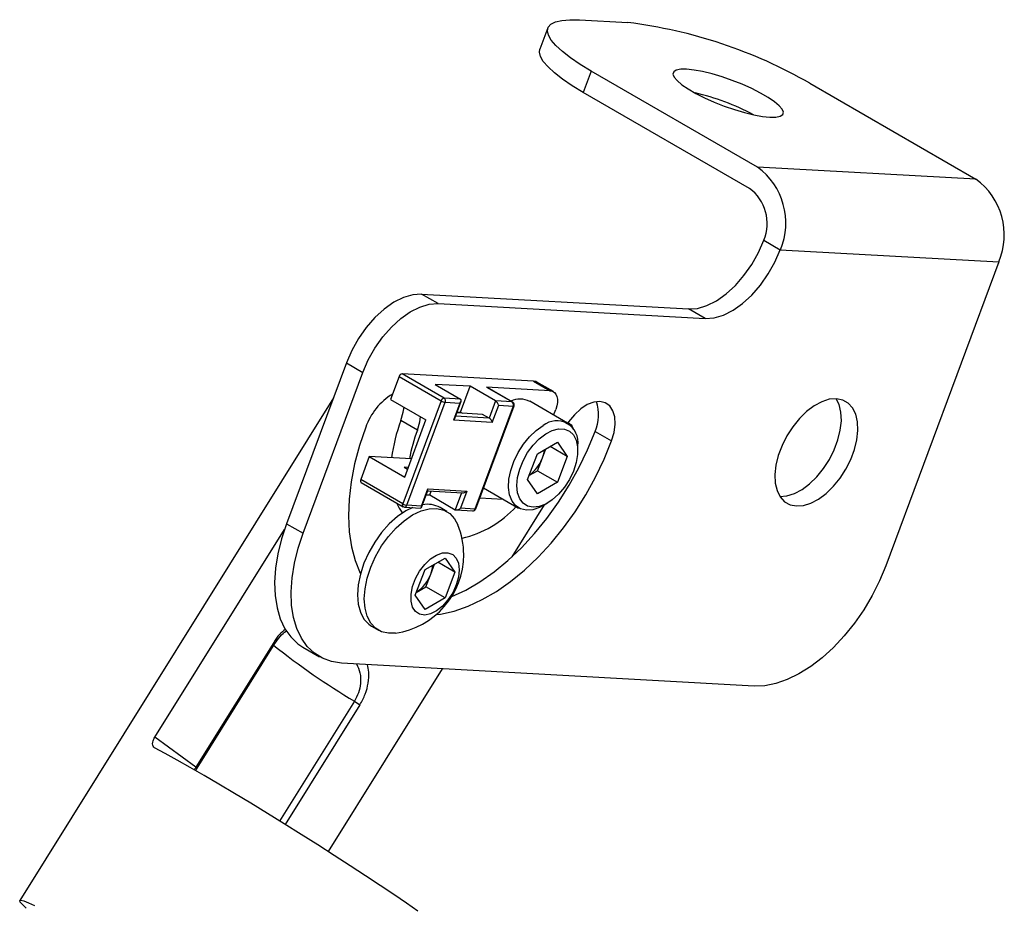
# Model space of a CAD drawing. Header units: inches. Extents: x 0.1 to 10.7, y 0.1 to 7.7.
# Tile 3 of 4: x 1.8 to 3.3, y 6.3 to 7.7. Entities that reach past the tile are written whole.
import ezdxf

# ---------------------------------------------------------------- set-up
doc = ezdxf.new("R2010")
doc.units = ezdxf.units.IN
doc.header["$MEASUREMENT"] = 0

msp = doc.modelspace()

# ---------------------------------------------------------------- linework, layer by layer
for p, q in [((2.6629, 7.7209), (2.7404, 7.7166)), ((2.6126, 7.708), (2.5999, 7.6739)), ((2.6819, 7.6391), (2.6692, 7.6051)), ((2.9471, 7.4861), (2.6819, 7.6391)), ((3.0307, 7.6197), (3.2959, 7.4666)), ((2.9344, 7.452), (2.6692, 7.6051)), ((3.2959, 7.4666), (2.9471, 7.4861)), ((2.9573, 7.3695), (2.9837, 7.3542)), ((2.9837, 7.3542), (3.3325, 7.3348)), ((3.3325, 7.3348), (3.152, 6.8502)), ((2.4375, 7.2682), (2.411, 7.2835)), ((2.411, 7.2835), (2.8373, 7.2597)), ((2.4375, 7.2682), (2.8638, 7.2445)), ((2.8638, 7.2445), (2.8373, 7.2597)), ((2.2911, 7.1738), (2.1955, 6.9172)), ((2.2911, 7.1738), (2.3175, 7.1585)), ((2.2219, 6.902), (2.3175, 7.1585)), ((2.3751, 7.1518), (2.3615, 7.1153)), ((2.3751, 7.1518), (2.4423, 7.113)), ((2.4471, 7.1174), (2.3799, 7.1562)), ((2.5899, 7.1445), (2.3799, 7.1562)), ((2.4886, 7.1363), (2.4328, 7.1394)), ((2.4328, 7.1394), (2.4734, 7.116)), ((2.4733, 7.0953), (2.4886, 7.1363)), ((2.5292, 7.1129), (2.4886, 7.1363)), ((2.5899, 7.1445), (2.6165, 7.1292)), ((2.6215, 7.1278), (2.5949, 7.1431)), ((2.6165, 7.1292), (2.5149, 7.1349)), ((2.5149, 7.1349), (2.5556, 7.1114)), ((2.5564, 7.1112), (2.5157, 7.1346)), ((2.2702, 7.1178), (1.7696, 6.316)), ((2.3615, 7.1153), (2.4181, 7.0827)), ((2.4423, 7.113), (2.3811, 6.9488)), ((2.3877, 6.9466), (2.4489, 7.1108)), ((2.4734, 7.116), (2.4471, 7.1174)), ((2.4489, 7.1108), (2.4722, 7.1095)), ((2.4722, 7.1095), (2.462, 7.0822)), ((2.4641, 7.0852), (2.4743, 7.1125)), ((2.5574, 7.1048), (2.4962, 6.9406)), ((2.4974, 6.9409), (2.5586, 7.1051)), ((2.5292, 7.1129), (2.519, 7.0855)), ((2.524, 7.0787), (2.5342, 7.1061)), ((2.5556, 7.1114), (2.5292, 7.1129)), ((2.5342, 7.1061), (2.5574, 7.1048)), ((2.6442, 7.0775), (2.5837, 7.1124)), ((2.519, 7.0855), (2.4654, 7.0885)), ((2.5084, 7.0916), (2.4674, 7.0939)), ((2.468, 7.0956), (2.4733, 7.0953)), ((2.4712, 7.0954), (2.4705, 7.0937)), ((2.4733, 7.0953), (2.4765, 7.0934)), ((2.519, 7.0855), (2.5084, 7.0916)), ((2.6218, 7.0904), (2.6252, 7.0996)), ((2.4043, 7.0664), (2.3779, 7.0816)), ((2.3841, 6.9915), (2.4181, 7.0827)), ((2.524, 7.0787), (2.462, 7.0822)), ((2.688, 7.0644), (2.7144, 7.0491)), ((2.5959, 7.0287), (2.6278, 7.0471)), ((2.6278, 7.0471), (2.6437, 7.0244)), ((2.6603, 7.034), (2.6603, 7.0417)), ((2.5799, 6.9875), (2.5959, 7.0287)), ((2.6039, 7.0222), (2.6095, 7.0365)), ((2.6437, 7.0244), (2.6161, 7.0403)), ((2.3275, 7.0241), (2.3139, 6.9876)), ((2.3275, 7.0241), (2.3841, 6.9915)), ((2.3948, 7.0204), (2.3275, 7.0241)), ((2.5959, 7.0016), (2.6039, 7.0222)), ((2.6437, 7.0244), (2.6278, 6.9833)), ((2.3835, 7.0072), (2.3888, 7.0041)), ((2.3898, 7.0068), (2.3835, 7.0072)), ((2.5823, 6.9938), (2.5959, 7.0016)), ((2.5959, 7.0016), (2.6278, 6.9833)), ((2.3811, 6.9488), (2.3139, 6.9876)), ((2.3145, 6.9831), (2.3817, 6.9443)), ((2.5959, 6.9649), (2.5799, 6.9875)), ((2.6278, 6.9833), (2.5959, 6.9649)), ((2.411, 6.9453), (2.4212, 6.9727)), ((2.4111, 6.9429), (2.4213, 6.9703)), ((2.4187, 6.9633), (2.424, 6.963)), ((2.421, 6.9695), (2.4765, 6.9665)), ((2.4212, 6.9727), (2.4832, 6.9692)), ((2.424, 6.963), (2.4263, 6.9693)), ((2.424, 6.963), (2.4646, 6.9395)), ((2.4747, 6.9666), (2.4646, 6.9395)), ((2.4832, 6.9692), (2.473, 6.9419)), ((2.5099, 6.9746), (2.566, 6.9422)), ((2.504, 6.9586), (2.5413, 6.9565)), ((2.607, 6.9471), (2.5551, 6.8641)), ((2.6051, 6.9461), (2.6118, 6.9499)), ((2.3839, 6.9437), (2.41, 6.9422)), ((2.397, 6.9429), (2.3859, 6.9375)), ((2.411, 6.9453), (2.3877, 6.9466)), ((2.3949, 6.942), (2.3945, 6.9431)), ((2.4515, 6.9365), (2.4405, 6.9429)), ((2.4663, 6.9391), (2.4924, 6.9376)), ((2.4962, 6.9406), (2.473, 6.9419)), ((2.1955, 6.9172), (2.2219, 6.902)), ((1.9851, 6.5764), (2.1922, 6.908)), ((2.4166, 6.844), (2.4485, 6.8623)), ((2.4257, 6.8369), (2.4318, 6.8527)), ((2.4644, 6.8397), (2.4368, 6.8556)), ((2.4485, 6.8623), (2.4644, 6.8397)), ((2.4007, 6.8029), (2.4166, 6.844)), ((2.4644, 6.8397), (2.4485, 6.7987)), ((2.4177, 6.8164), (2.4257, 6.8369)), ((2.4025, 6.8076), (2.4177, 6.8164)), ((2.4485, 6.7987), (2.4177, 6.8164)), ((2.4166, 6.7803), (2.4007, 6.8029)), ((2.4485, 6.7987), (2.4166, 6.7803)), ((2.3313, 6.7536), (2.3422, 6.7473)), ((2.1751, 6.7279), (2.0507, 6.5288)), ((2.1769, 6.7261), (2.1751, 6.7279)), ((2.0526, 6.527), (2.1769, 6.7261)), ((2.2217, 6.7202), (2.2481, 6.705)), ((2.4439, 6.6859), (2.2618, 6.3943)), ((2.942, 6.6582), (2.2832, 6.6949)), ((2.3039, 6.6341), (2.1845, 6.4428)), ((2.3039, 6.6341), (2.3126, 6.6283)), ((2.3126, 6.6283), (2.1934, 6.4373)), ((2.0507, 6.5288), (1.9851, 6.5764)), ((2.0504, 6.5231), (2.0526, 6.527)), ((2.0507, 6.5288), (2.0526, 6.527))]:
    msp.add_line(p, q)
at = {"flags": 128}
for points in [[(2.6819, 7.6391), (2.6643, 7.6498), (2.6488, 7.6603), (2.6359, 7.6703), (2.6256, 7.6798), (2.6181, 7.6885), (2.6135, 7.6964), (2.6118, 7.7034), (2.6132, 7.7094), (2.6176, 7.7142), (2.6248, 7.7177), (2.6349, 7.7201), (2.6476, 7.7211), (2.6629, 7.7209)], [(2.6692, 7.6051), (2.6516, 7.6158), (2.6361, 7.6262), (2.6232, 7.6362), (2.6129, 7.6457), (2.6054, 7.6544), (2.6008, 7.6624), (2.5991, 7.6694), (2.5999, 7.6739)], [(2.9668, 7.5656), (2.9763, 7.5657), (2.9833, 7.5671), (2.9875, 7.5697), (2.9887, 7.5734), (2.9868, 7.5783), (2.9821, 7.584), (2.9746, 7.5903), (2.9645, 7.5972), (2.9523, 7.6042), (2.9383, 7.6113), (2.923, 7.6181), (2.9069, 7.6244), (2.8907, 7.63), (2.8747, 7.6347), (2.8597, 7.6384), (2.846, 7.6409), (2.8342, 7.6422), (2.8247, 7.6421), (2.8177, 7.6408), (2.8135, 7.6381), (2.8123, 7.6344), (2.8142, 7.6296), (2.8189, 7.6239), (2.8264, 7.6175), (2.8365, 7.6107), (2.8487, 7.6036), (2.8627, 7.5965), (2.878, 7.5897), (2.8941, 7.5834), (2.9103, 7.5778), (2.9263, 7.5731), (2.9413, 7.5694), (2.955, 7.5669), (2.9668, 7.5656)], [(2.8373, 7.2597), (2.8514, 7.2607), (2.8664, 7.2651), (2.8818, 7.2729), (2.8971, 7.2836), (2.9119, 7.2972), (2.9257, 7.313), (2.9381, 7.3307), (2.9488, 7.3497), (2.9573, 7.3695)], [(2.8638, 7.2445), (2.8779, 7.2455), (2.8928, 7.2499), (2.9082, 7.2576), (2.9235, 7.2684), (2.9383, 7.2819), (2.9521, 7.2978), (2.9645, 7.3155), (2.9752, 7.3345), (2.9837, 7.3542)], [(2.411, 7.2835), (2.3969, 7.2825), (2.382, 7.2781), (2.3666, 7.2704), (2.3513, 7.2596), (2.3365, 7.2461), (2.3227, 7.2302), (2.3103, 7.2125), (2.2996, 7.1935), (2.2911, 7.1738)], [(2.3175, 7.1585), (2.326, 7.1783), (2.3367, 7.1973), (2.3491, 7.215), (2.3629, 7.2308), (2.3777, 7.2443), (2.393, 7.2551), (2.4084, 7.2628), (2.4234, 7.2673), (2.4375, 7.2682)], [(2.5949, 7.1431), (2.5935, 7.1438), (2.5899, 7.1445)], [(2.5149, 7.1349), (2.5155, 7.1347), (2.5157, 7.1346)], [(2.6165, 7.1292), (2.62, 7.1284), (2.6231, 7.1266), (2.6254, 7.1238), (2.627, 7.1201), (2.6278, 7.1156), (2.6278, 7.1106), (2.6269, 7.1052), (2.6252, 7.0996)], [(2.5556, 7.1114), (2.5562, 7.1113), (2.5564, 7.1112)], [(2.7144, 7.0491), (2.7184, 7.0627), (2.7201, 7.0757), (2.7195, 7.0874), (2.7165, 7.0974), (2.7114, 7.1051), (2.7043, 7.1101), (2.6957, 7.1121), (2.686, 7.1111), (2.6756, 7.1071), (2.6651, 7.1003), (2.655, 7.091), (2.6458, 7.0798), (2.6442, 7.0775)], [(3.0094, 6.9454), (3.0207, 6.9463), (3.0326, 6.95), (3.0448, 6.9565), (3.0569, 6.9655), (3.0685, 6.9768), (3.0791, 6.9899), (3.0885, 7.0044), (3.0962, 7.0198), (3.1021, 7.0356), (3.1059, 7.0512), (3.1075, 7.0661), (3.1069, 7.0799), (3.104, 7.0919), (3.099, 7.1019), (3.092, 7.1095), (3.0833, 7.1144), (3.0732, 7.1164), (3.0619, 7.1156), (3.05, 7.1118), (3.0378, 7.1053), (3.0257, 7.0963), (3.0141, 7.085), (3.0035, 7.0719), (2.9941, 7.0574), (2.9864, 7.042), (2.9805, 7.0262), (2.9767, 7.0106), (2.9751, 6.9957), (2.9757, 6.982), (2.9786, 6.9699), (2.9836, 6.9599), (2.9906, 6.9523), (2.9993, 6.9474), (3.0094, 6.9454)], [(2.983, 6.9606), (2.9942, 6.9615), (3.0062, 6.9652), (3.0184, 6.9717), (3.0305, 6.9808), (3.0421, 6.992), (3.0527, 7.0051), (3.0621, 7.0196), (3.0698, 7.035), (3.0757, 7.0508), (3.0795, 7.0665), (3.0811, 7.0814), (3.0805, 7.0951), (3.0776, 7.1072), (3.0731, 7.1164)], [(2.3779, 7.0816), (2.3819, 7.0952), (2.3832, 7.1028)], [(2.4043, 7.0664), (2.4083, 7.0799), (2.4096, 7.0876)], [(2.6051, 6.9461), (2.5995, 6.9432), (2.5886, 6.9394), (2.5783, 6.9386), (2.5691, 6.9407), (2.5614, 6.9456), (2.5555, 6.9531), (2.5516, 6.963), (2.5499, 6.9748), (2.5505, 6.988), (2.5533, 7.0021), (2.5582, 7.0165), (2.5651, 7.0307), (2.5735, 7.044), (2.5833, 7.0559), (2.594, 7.0659), (2.6051, 7.0736), (2.6051, 7.0736)], [(2.3219, 7.071), (2.312, 7.0417), (2.3042, 7.0126), (2.2987, 6.984), (2.2954, 6.9562), (2.2943, 6.9295), (2.2956, 6.9041), (2.2991, 6.8803), (2.3049, 6.8583), (2.3129, 6.8384), (2.3134, 6.8374)], [(2.4591, 6.8008), (2.4816, 6.8113), (2.5042, 6.8245), (2.5268, 6.8403), (2.549, 6.8585), (2.5705, 6.8789), (2.5913, 6.9014), (2.6111, 6.9256), (2.6296, 6.9514), (2.6468, 6.9784), (2.6623, 7.0065), (2.6761, 7.0352), (2.688, 7.0644)], [(2.5633, 6.978), (2.5644, 6.9907), (2.5678, 7.0041), (2.5732, 7.0176), (2.5804, 7.0305), (2.5891, 7.0424), (2.5988, 7.0525), (2.6092, 7.0604), (2.6197, 7.0658), (2.6298, 7.0684), (2.639, 7.0681), (2.647, 7.0648), (2.6534, 7.0589), (2.6578, 7.0504), (2.6601, 7.0399), (2.6601, 7.0278), (2.6578, 7.0146), (2.6534, 7.0011), (2.647, 6.9878), (2.639, 6.9753), (2.6298, 6.9643), (2.6197, 6.9552), (2.6092, 6.9485), (2.5988, 6.9445), (2.5891, 6.9433), (2.5804, 6.9451), (2.5732, 6.9498), (2.5678, 6.957), (2.5644, 6.9666), (2.5633, 6.978)], [(2.4344, 6.7721), (2.4415, 6.773), (2.4632, 6.7778), (2.4854, 6.7855), (2.508, 6.796), (2.5306, 6.8092), (2.5532, 6.825), (2.5754, 6.8433), (2.597, 6.8637), (2.6177, 6.8861), (2.6375, 6.9104), (2.656, 6.9361), (2.6732, 6.9632), (2.6887, 6.9912), (2.7025, 7.02), (2.7144, 7.0491)], [(2.3139, 6.9876), (2.3136, 6.9867), (2.3135, 6.9859), (2.3135, 6.9851), (2.3136, 6.9843), (2.3139, 6.9838), (2.3143, 6.9833), (2.3145, 6.9831)], [(2.3711, 6.9505), (2.3751, 6.9422), (2.3804, 6.9341)], [(2.3817, 6.9443), (2.3814, 6.9445), (2.3811, 6.945), (2.3808, 6.9456), (2.3807, 6.9463), (2.3807, 6.9471), (2.3808, 6.9479), (2.3811, 6.9488)], [(2.3859, 6.9375), (2.3725, 6.9284), (2.3595, 6.9168), (2.3473, 6.9032), (2.3362, 6.8879), (2.3267, 6.8714), (2.319, 6.8542), (2.3133, 6.8368), (2.3098, 6.8198), (2.3086, 6.8036), (2.3098, 6.7888), (2.3133, 6.7758), (2.319, 6.765), (2.3267, 6.7567), (2.3313, 6.7536)], [(2.3968, 6.9311), (2.4103, 6.9375), (2.4233, 6.941), (2.4355, 6.9415), (2.4465, 6.9389), (2.456, 6.9334), (2.4637, 6.9251), (2.4691, 6.9153)], [(2.1955, 6.9172), (2.1875, 6.8931), (2.1816, 6.8692), (2.1779, 6.846), (2.1764, 6.8236), (2.1772, 6.8025), (2.1803, 6.783), (2.1855, 6.7653), (2.1929, 6.7497), (2.2022, 6.7365), (2.2135, 6.7257), (2.2217, 6.7202)], [(2.3694, 6.7427), (2.3582, 6.7424), (2.3472, 6.7449), (2.3377, 6.7504), (2.3299, 6.7587), (2.3242, 6.7695), (2.3208, 6.7825), (2.3196, 6.7973), (2.3208, 6.8135), (2.3242, 6.8305), (2.3299, 6.8479), (2.3377, 6.8651), (2.3472, 6.8816), (2.3582, 6.8969), (2.3704, 6.9105), (2.3834, 6.922), (2.3968, 6.9311)], [(2.2832, 6.6949), (2.2674, 6.6972), (2.2529, 6.7025), (2.2399, 6.7105), (2.2286, 6.7212), (2.2193, 6.7345), (2.2119, 6.75), (2.2067, 6.7677), (2.2036, 6.7873), (2.2029, 6.8084), (2.2043, 6.8307), (2.208, 6.854), (2.2139, 6.8779), (2.2219, 6.902)], [(2.4712, 6.8436), (2.47, 6.8318), (2.4664, 6.8194), (2.4607, 6.807), (2.4532, 6.7956), (2.4445, 6.7858), (2.435, 6.7782), (2.4253, 6.7733), (2.4161, 6.7715), (2.4079, 6.7727), (2.4013, 6.777), (2.3966, 6.7842), (2.3942, 6.7936), (2.3942, 6.8048), (2.3966, 6.817), (2.4013, 6.8295), (2.4079, 6.8415), (2.4161, 6.8522), (2.4253, 6.8609), (2.435, 6.8672), (2.4445, 6.8706), (2.4532, 6.8709), (2.4607, 6.8681), (2.4664, 6.8623), (2.47, 6.854), (2.4712, 6.8436)], [(3.152, 6.8502), (3.142, 6.8262), (3.1302, 6.8026), (3.1168, 6.7799), (3.1019, 6.7583), (3.0857, 6.7381), (3.0685, 6.7197), (3.0506, 6.7033), (3.0322, 6.6892), (3.0135, 6.6775), (2.9949, 6.6684), (2.9766, 6.6622), (2.9589, 6.6587), (2.942, 6.6582)], [(2.4049, 6.2991), (2.3868, 6.3118), (2.3668, 6.3255), (2.345, 6.3401), (2.3217, 6.3555), (2.2972, 6.3715), (2.2717, 6.388), (2.2454, 6.4047), (2.2186, 6.4216), (2.1917, 6.4384), (2.1649, 6.4549), (2.1384, 6.4711), (2.1125, 6.4867), (2.0876, 6.5015), (2.0638, 6.5154), (2.0414, 6.5283), (2.0207, 6.5401), (2.0018, 6.5505), (1.9849, 6.5596)], [(1.7799, 6.304), (1.7738, 6.3096), (1.7703, 6.3136), (1.7695, 6.3159), (1.7715, 6.3165), (1.7761, 6.3154), (1.7835, 6.3126), (1.7933, 6.3081)]]:
    msp.add_lwpolyline(points, dxfattribs=at)
for centre, radius, start, end in [((2.6458, 6.9495), 0.7729, 60.1317, 82.9714), ((2.7655, 7.2417), 0.3717, 61.8827, 77.248), ((2.8826, 7.3971), 0.1099, 337.015, 54.068), ((3.2314, 7.3777), 0.1099, 337.015, 54.068), ((2.894, 7.3963), 0.0688, 337.015, 54.068), ((2.3809, 7.1502), 0.00606, 99.9663, 164.9086), ((2.4174, 7.0374), 0.1013, 121.3839, 160.6383), ((2.4481, 7.1115), 0.00606, 99.9663, 164.9086), ((2.4511, 7.1284), 0.0177, 240.1464, 262.9566), ((2.4438, 7.113), 0.0055, 337.015, 54.068), ((2.5681, 7.0801), 0.0358, 64.2665, 114.1423), ((2.5524, 7.1069), 0.0055, 337.015, 54.068), ((2.5539, 7.1068), 0.005, 0, 60.0027), ((2.5578, 7.1058), 0.00105, 249.7961, 319.0134), ((2.5539, 7.1068), 0.005, 339.5653, 0), ((2.6272, 7.0914), 0.0665, 336.0472, 17.9685), ((2.6142, 6.9917), 0.2528, 159.169, 173.0949), ((2.6266, 7.0471), 0.0342, 350.9325, 129.0567), ((2.6475, 6.9744), 0.26, 159.2809, 169.7812), ((2.5529, 7.0424), 0.0549, 338.4271, 352.5577), ((2.5465, 7.0436), 0.0613, 305.8329, 339.5569), ((2.3899, 6.9642), 0.0177, 240.1464, 262.9566), ((2.4203, 6.9064), 0.0417, 61.0246, 100.3721), ((2.3842, 6.9487), 0.005, 240.0027, 266.8123), ((2.3839, 6.9476), 0.00394, 270.0137, 345.4574), ((2.4371, 7.0592), 0.1696, 283.1154, 317.4589), ((2.4927, 6.9426), 0.005, 266.8123, 339.5653), ((2.4923, 6.9417), 0.00408, 271.52, 343.9511), ((2.4966, 6.9416), 0.00105, 249.7961, 319.0134), ((2.352, 6.8678), 0.1263, 0, 22.0795), ((2.352, 6.8678), 0.1263, 277.9259, 0), ((2.3765, 6.8566), 0.053, 338.2093, 354.1654), ((2.3691, 6.8578), 0.0603, 303.6566, 339.7015), ((2.8742, 7.5965), 1.1187, 231.3251, 239.352)]:
    msp.add_arc(centre, radius, start, end)
for centre, major_axis, ratio, start_param, end_param in [((2.4686, 7.1116), (0.00559, 0.00366), 0.567596, 4.991772, 6.562568), ((2.5306, 7.1081), (-0.00327, 0.005), 0.389457, 4.055878, 5.626675), ((2.4584, 7.0842), (0.00559, 0.00366), 0.567596, 4.991772, 5.626675), ((2.5204, 7.0808), (-0.00327, 0.005), 0.389457, 4.055878, 5.626675), ((2.4176, 6.9747), (-0.00327, 0.005), 0.389457, 3.420975, 4.055878), ((2.4796, 6.9713), (0.00559, 0.00366), 0.567596, 3.798103, 4.991772), ((2.4074, 6.9474), (-0.00327, 0.005), 0.389457, 2.86221, 4.055878), ((2.4694, 6.9439), (0.00559, 0.00366), 0.567596, 3.420975, 4.991772)]:
    msp.add_ellipse(centre, major_axis=major_axis, ratio=ratio, start_param=start_param, end_param=end_param)
for points, knots in [([(2.6448, 7.0788), (2.6482, 7.0762), (2.652, 7.0733), (2.6531, 7.0674), (2.6532, 7.0668)], [0, 0, 0, 0, 0.88738, 1, 1, 1, 1]), ([(2.1936, 6.7489), (2.1904, 6.7462), (2.1835, 6.7406), (2.178, 6.7323), (2.1751, 6.7279)], [0, 0, 0, 0, 0.467395, 1, 1, 1, 1]), ([(2.1769, 6.7261), (2.1797, 6.7299), (2.1851, 6.7375), (2.192, 6.7443), (2.1955, 6.7462), (2.1958, 6.7464)], [0, 0, 0, 0, 0.474165, 0.951783, 1, 1, 1, 1]), ([(2.3073, 6.6935), (2.3094, 6.689), (2.3135, 6.68), (2.3143, 6.6637), (2.3112, 6.6476), (2.3063, 6.6385), (2.3039, 6.6341)], [0, 0, 0, 0, 0.2904375, 0.5725366, 0.7938507, 1, 1, 1, 1]), ([(2.3126, 6.6283), (2.3157, 6.6339), (2.3219, 6.6452), (2.3265, 6.6635), (2.3273, 6.6796), (2.3255, 6.6886), (2.3247, 6.6925)], [0, 0, 0, 0, 0.250799, 0.504114, 0.781975, 1, 1, 1, 1]), ([(1.9849, 6.5596), (1.9839, 6.5602), (1.9831, 6.561), (1.982, 6.5632), (1.9817, 6.5645), (1.9817, 6.5676), (1.982, 6.5693), (1.9832, 6.5728), (1.984, 6.5746), (1.9851, 6.5764)], [0, 0, 0, 0, 0.25, 0.25, 0.5, 0.5, 0.75, 0.75, 1, 1, 1, 1]), ([(2.0507, 6.5288), (2.0503, 6.5281), (2.0493, 6.5266), (2.0483, 6.5252), (2.0478, 6.5246), (2.0478, 6.5246)], [0, 0, 0, 0, 0.434933, 0.982225, 1, 1, 1, 1])]:
    msp.add_open_spline(points, degree=3, knots=knots)

doc.saveas('drawing.dxf')
